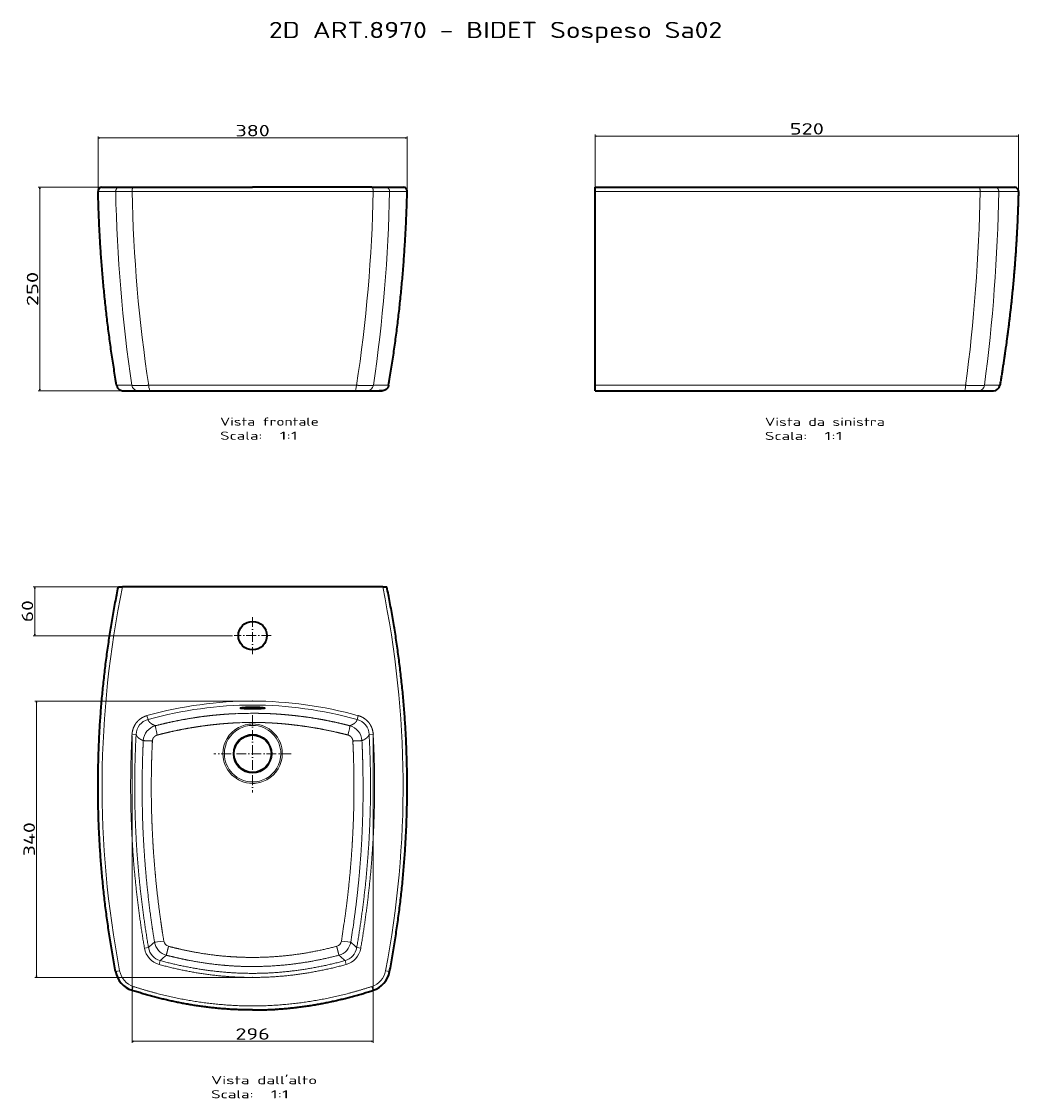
# Model space of a CAD drawing. Extents: x 105 to 1330, y -179 to 1144.
import ezdxf
from ezdxf.enums import TextEntityAlignment as Align

# ---------------------------------------------------------------- set-up
doc = ezdxf.new("R2010")
doc.units = 0
doc.linetypes.add('DASHDOT', pattern=[18.5, 12, -3, 0.5, -3])
doc.layers.get('0').update_dxf_attribs({"lineweight": 13})
doc.styles.get("Standard").update_dxf_attribs({"font": 'isocp.shx'})
doc.dimstyles.get("Standard").update_dxf_attribs({"dimtxt": 2.5, "dimasz": 2.5, "dimexe": 1.25, "dimexo": 0.625, "dimtad": 1, "dimcen": 2.5, "dimadec": 0, "dimazin": 0, "dimtfac": 1, "dimtmove": 0, "dimatfit": 0, "dimfxl": 0, "dimarcsym": 0})

# ---------------------------------------------------------------- blocks, each defined once
blk = doc.blocks.new('*D')
at = {"color": 7, "lineweight": 13}
for p, q in [((199, 937.1), (199, 1002.8)), ((199, 1000.8), (578.8, 1000.8)), ((578.8, 937.1), (578.8, 1002.8)), ((809.8, 937.1), (809.8, 1005)), ((809.8, 1003), (1329.7, 1003)), ((1329.7, 937.1), (1329.7, 1005)), ((240.4, 940.2), (125.5, 940.2)), ((127.5, 690.2), (127.5, 940.2)), ((261.6, 690.2), (125.5, 690.2)), ((227.1, 449.3), (119.3, 449.3)), ((121.3, 389.3), (121.3, 449.3)), ((364.2, 389.3), (119.3, 389.3)), ((386.9, 309), (121.5, 309)), ((123.5, -30.5), (123.5, 309)), ((240.8, 266.3), (240.8, -111)), ((537.1, 266.3), (537.1, -111)), ((386.9, -30.5), (121.5, -30.5)), ((240.8, -109), (537.1, -109))]:
    blk.add_line(p, q, dxfattribs=at)
for points in [[(201, 1001.3), (199, 1000.8), (201, 1000.3)], [(576.9, 1000.3), (578.8, 1000.8), (576.9, 1001.3)], [(811.7, 1003.5), (809.8, 1003), (811.7, 1002.5)], [(1327.8, 1002.5), (1329.7, 1003), (1327.8, 1003.5)], [(128, 938.3), (127.5, 940.2), (127, 938.3)], [(127, 692.2), (127.5, 690.2), (128, 692.2)], [(121.8, 447.4), (121.3, 449.3), (120.8, 447.4)], [(120.8, 391.3), (121.3, 389.3), (121.8, 391.3)], [(124, 307.1), (123.5, 309), (122.9, 307.1)], [(122.9, -28.6), (123.5, -30.5), (124, -28.6)], [(242.7, -108.5), (240.8, -109), (242.7, -109.5)], [(535.1, -109.5), (537.1, -109), (535.1, -108.5)]]:
    blk.add_lwpolyline(points, dxfattribs=at)
for s, p, p2 in [('520', (1048.7, 1005), (1090.8, 1005)), ('380', (367.9, 1002.8), (410, 1002.8)), ('296', (367.9, -107), (410, -107))]:
    blk.add_text(s, height=14, dxfattribs=at).set_placement(p, p2, align=Align.FIT)
for s, p, p2 in [('250', (125.5, 794.2), (125.5, 836.3)), ('60', (119.3, 405.8), (119.3, 432.9)), ('340', (121.5, 118.2), (121.5, 160.2))]:
    blk.add_text(s, height=14, rotation=90, dxfattribs=at).set_placement(p, p2, align=Align.FIT)
blk = doc.blocks.new('BLOCK59')
at = {"color": 7, "lineweight": 13}
for s, p, p2 in [('Vista frontale', (-40, -133.9), (81.4, -133.9)), ('Scala:', (-40, -151.2), (12, -151.2)), ('  1:1', (12, -151.2), (55.4, -151.2))]:
    blk.add_text(s, height=10, dxfattribs=at).set_placement(p, p2, align=Align.FIT)
blk = doc.blocks.new('BLOCK60')
at = {"color": 7, "lineweight": 13}
blk.add_text('2D ART.8970 - BIDET Sospeso Sa02 ', height=20, dxfattribs=at).set_placement((20, 342.2), (592.5, 342.2), align=Align.FIT)
blk = doc.blocks.new('BLOCK61')
at = {"color": 7, "lineweight": 35, "ltscale": 0.004406}
blk.add_line((-184.9, 159), (-184.7, 159), dxfattribs=at)
at = {"color": 7, "lineweight": 35}
for p, q in [((-184.7, 159), (-163.4, 159)), ((-146.6, 159), (0, 159)), ((146.6, 159), (0, 159)), ((163.4, 159), (184.9, 159)), ((-125.4, -91), (0, -91)), ((0, -91), (125.4, -91))]:
    blk.add_line(p, q, dxfattribs=at)
at = {"color": 7, "lineweight": 35, "ltscale": 0.419941}
for p, q in [((-163.4, 159), (-146.6, 159)), ((146.6, 159), (163.4, 159))]:
    blk.add_line(p, q, dxfattribs=at)
at = {"color": 7, "lineweight": 13}
for p, q in [((-189.9, 153.9), (-168.3, 153.9)), ((-148.1, 153.9), (0, 153.9)), ((148.1, 153.9), (0, 153.9)), ((189.9, 153.9), (168.3, 153.9)), ((0, -84.3), (-127.6, -84.3)), ((0, -84.3), (127.6, -84.3))]:
    blk.add_line(p, q, dxfattribs=at)
at = {"color": 7, "lineweight": 13, "ltscale": 0.468134}
blk.add_line((-148.3, -84.3), (-167.1, -84.3), dxfattribs=at)
at = {"color": 7, "lineweight": 35, "ltscale": 0.465018}
blk.add_line((-159.2, -91), (-140.6, -91), dxfattribs=at)
at = {"color": 7, "lineweight": 35, "ltscale": 0.380096}
for p, q in [((-140.6, -91), (-125.4, -91)), ((125.4, -91), (140.6, -91))]:
    blk.add_line(p, q, dxfattribs=at)
at = {"color": 7, "lineweight": 35, "ltscale": 0.465021}
blk.add_line((140.6, -91), (159.2, -91), dxfattribs=at)
at = {"color": 7, "lineweight": 13, "ltscale": 0.468135}
blk.add_line((167.1, -84.3), (148.3, -84.3), dxfattribs=at)
at = {"color": 7, "lineweight": 35}
for centre, start, end in [((-184.9, 154), 90.0113, 181.3079), ((184.9, 154), 358.6921, 90)]:
    blk.add_arc(centre, 5, start, end, dxfattribs=at)
at = {"color": 7, "lineweight": 13}
for centre, major_axis, ratio, start_param, end_param in [((4813.5, 1028.1), (4920.3, 1312.8), 0.595992, 2.99624, 3.074233), ((1969.2, 505.4), (1794.3, 1324.8), 0.849035, 2.600843, 2.722273), ((-2146.3, 544.6), (2047.9, -1251.8), 0.827309, 0.333106, 0.449742), ((-4813.5, 1028.1), (4920.3, -1312.8), 0.595992, 0.06736, 0.145353), ((-140.6, -83), (0, -8), 0.984472, 4.881647, 6.283688), ((-125.4, -83), (0, -8), 0.283432, 4.881145, 6.283184), ((125.4, -83), (0, -8), 0.283435, 0.000002, 1.402041), ((140.6, -83), (0, -8), 0.984472, 6.282683, 7.684724)]:
    blk.add_ellipse(centre, major_axis=major_axis, ratio=ratio, start_param=start_param, end_param=end_param, dxfattribs=at)
for points, knots in [([(-168.3, 153.9), (-168.3, 154.4), (-168.2, 154.8), (-168.1, 155.3), (-167.8, 156.2), (-167.3, 157), (-167, 157.4), (-166.3, 158.1), (-165.5, 158.6), (-165, 158.7), (-164.4, 158.9), (-163.8, 159), (-163.7, 159), (-163.5, 159), (-163.4, 159)], [0, 0, 0, 0, 0, 0, 3.425056, 3.425056, 3.425056, 6.84494, 6.84494, 6.84494, 10.252247, 10.252247, 10.252247, 11.325665, 11.325665, 11.325665, 11.325665, 11.325665, 11.325665]), ([(-148.1, 153.9), (-148.1, 154.8), (-148.1, 155.7), (-147.9, 156.6), (-147.7, 157.8), (-147.2, 158.6), (-147.1, 158.8), (-146.9, 158.9), (-146.7, 159), (-146.7, 159), (-146.6, 159), (-146.6, 159)], [0, 0, 0, 0, 0, 0, 6.516716, 6.516716, 6.516716, 9.277495, 9.277495, 9.277495, 9.984755, 9.984755, 9.984755, 9.984755, 9.984755, 9.984755]), ([(148.1, 153.9), (148.1, 154.8), (148.1, 155.7), (147.9, 156.6), (147.7, 157.8), (147.2, 158.6), (147.1, 158.8), (146.9, 158.9), (146.7, 159), (146.7, 159), (146.6, 159), (146.6, 159)], [0, 0, 0, 0, 0, 0, 6.49929, 6.49929, 6.49929, 9.249527, 9.249527, 9.249527, 9.952691, 9.952691, 9.952691, 9.952691, 9.952691, 9.952691]), ([(168.3, 153.9), (168.3, 154.4), (168.2, 154.8), (168.1, 155.3), (167.8, 156.2), (167.3, 157), (167, 157.4), (166.3, 158.1), (165.5, 158.6), (165, 158.7), (164.4, 158.9), (163.8, 159), (163.7, 159), (163.5, 159), (163.4, 159)], [0, 0, 0, 0, 0, 0, 3.416787, 3.416787, 3.416787, 6.82839, 6.82839, 6.82839, 10.227386, 10.227386, 10.227386, 11.297879, 11.297879, 11.297879, 11.297879, 11.297879, 11.297879]), ([(-148.1, 153.9), (-152.4, 153.9), (-156.5, 153.9), (-160.4, 153.9), (-164.6, 153.9), (-167.2, 153.9), (-167.6, 153.9), (-168, 153.9), (-168.3, 153.9)], [0, 0, 0, 0, 0, 0, 30.946219, 30.946219, 30.946219, 38.579461, 38.579461, 38.579461, 38.579461, 38.579461, 38.579461]), ([(148.1, 153.9), (152.4, 153.9), (156.5, 153.9), (160.4, 153.9), (164.6, 153.9), (167.2, 153.9), (167.6, 153.9), (168, 153.9), (168.3, 153.9)], [0, 0, 0, 0, 0, 0, 30.946219, 30.946219, 30.946219, 38.579461, 38.579461, 38.579461, 38.579461, 38.579461, 38.579461]), ([(-148.3, -84.3), (-147.8, -84.4), (-146.9, -84.5), (-145.8, -84.5), (-142.1, -84.6), (-137.4, -84.6), (-134.2, -84.5), (-131, -84.4), (-127.6, -84.3)], [0, 0, 0, 0, 0, 0, 14.906633, 14.906633, 14.906633, 39.08419, 39.08419, 39.08419, 39.08419, 39.08419, 39.08419]), ([(148.3, -84.3), (147.8, -84.4), (146.9, -84.5), (145.8, -84.5), (142.1, -84.6), (137.4, -84.6), (134.2, -84.5), (131, -84.4), (127.6, -84.3)], [0, 0, 0, 0, 0, 0, 14.906633, 14.906633, 14.906633, 39.08419, 39.08419, 39.08419, 39.08419, 39.08419, 39.08419])]:
    blk.add_open_spline(points, degree=5, knots=knots, dxfattribs=at)
at = {"color": 7, "lineweight": 35}
for points, knots in [([(-167.1, -84.3), (-167.6, -81.1), (-168.7, -74.5), (-170.3, -64.7), (-171.8, -54.8), (-173.3, -45), (-174.7, -35.1), (-176, -25.3), (-177.3, -15.4), (-178.5, -5.5), (-179.7, 4.4), (-180.8, 14.3), (-181.8, 24.2), (-182.8, 34.1), (-183.7, 44.1), (-184.6, 54), (-185.4, 64), (-186.1, 73.9), (-186.8, 83.9), (-187.4, 93.9), (-188, 103.8), (-188.5, 113.8), (-188.9, 123.8), (-189.3, 133.8), (-189.6, 143.9), (-189.8, 150.5), (-189.9, 153.9)], [0, 0, 0, 0, 9.962188, 19.923254, 29.883569, 39.843503, 49.803428, 59.763716, 69.724736, 79.686861, 89.650461, 99.615907, 109.583569, 119.553819, 129.527025, 139.503557, 149.483785, 159.468078, 169.456802, 179.450327, 189.449021, 199.45325, 209.463381, 219.479778, 229.502808, 239.532835, 239.532835, 239.532835, 239.532835]), ([(167.1, -84.3), (167.6, -81.1), (168.7, -74.5), (170.3, -64.7), (171.8, -54.8), (173.3, -45), (174.7, -35.1), (176, -25.3), (177.3, -15.4), (178.5, -5.5), (179.7, 4.4), (180.8, 14.3), (181.8, 24.2), (182.8, 34.1), (183.7, 44.1), (184.6, 54), (185.4, 64), (186.1, 73.9), (186.8, 83.9), (187.4, 93.9), (188, 103.8), (188.5, 113.8), (188.9, 123.8), (189.3, 133.8), (189.6, 143.9), (189.8, 150.5), (189.9, 153.9)], [0, 0, 0, 0, 9.962188, 19.923254, 29.883569, 39.843503, 49.803428, 59.763716, 69.724736, 79.686861, 89.650461, 99.615907, 109.583569, 119.553819, 129.527025, 139.503557, 149.483785, 159.468078, 169.456802, 179.450327, 189.449021, 199.45325, 209.463381, 219.479778, 229.502808, 239.532835, 239.532835, 239.532835, 239.532835]), ([(-167.1, -84.3), (-167, -84.7), (-166.8, -85.4), (-166.4, -86.5), (-165.9, -87.5), (-165.2, -88.3), (-164.4, -89.1), (-163.4, -89.8), (-162.5, -90.3), (-161.4, -90.7), (-160.5, -90.9), (-159.8, -91), (-159.5, -91), (-159.3, -91), (-159.3, -91), (-159.2, -91), (-159.2, -91), (-159.2, -91), (-159.1, -91), (-159.1, -91), (-159.1, -91), (-159.1, -91), (-159, -91), (-159, -91), (-159, -91), (-159, -91), (-158.9, -91), (-158.9, -91), (-158.9, -91), (-158.8, -91), (-158.8, -91), (-158.8, -91), (-158.7, -91), (-158.7, -91), (-158.6, -91), (-158.6, -91), (-158.5, -91), (-158.5, -91), (-158.4, -91), (-158.4, -91), (-158.3, -91), (-158.3, -91), (-158.2, -91), (-158.2, -91), (-158.1, -91), (-158, -91), (-158, -91), (-157.9, -91), (-157.8, -91), (-157.8, -91), (-157.7, -91), (-157.6, -91), (-157.5, -91), (-157.5, -91), (-157.4, -91), (-157.3, -91), (-157.2, -91), (-157.1, -91), (-157, -91), (-156.9, -91), (-156.8, -91), (-156.8, -91), (-156.7, -91), (-156.6, -91), (-156.5, -91), (-156.4, -91), (-156.3, -91), (-156.1, -91), (-156, -91), (-155.9, -91), (-155.8, -91), (-155.7, -91), (-155.6, -91), (-155.5, -91), (-155.4, -91), (-155.4, -91)], [0, 0, 0, 0, 1.120732, 2.241465, 3.362197, 4.482926, 5.603656, 6.724386, 7.845116, 8.965848, 10.086581, 10.605261, 11.069288, 11.098999, 11.130639, 11.162294, 11.195831, 11.231248, 11.268545, 11.284484, 11.302292, 11.321969, 11.343515, 11.366931, 11.392215, 11.419367, 11.448388, 11.47925, 11.511975, 11.546564, 11.583016, 11.621331, 11.661508, 11.703548, 11.747451, 11.793215, 11.84084, 11.890327, 11.941675, 11.994883, 12.049951, 12.10688, 12.165667, 12.226301, 12.288791, 12.353139, 12.419344, 12.487405, 12.557322, 12.629094, 12.702721, 12.778203, 12.855539, 12.934727, 13.015769, 13.098663, 13.183409, 13.270007, 13.358455, 13.448753, 13.5409, 13.634897, 13.730742, 13.828435, 13.927974, 14.029361, 14.132593, 14.23767, 14.344592, 14.453357, 14.563966, 14.676417, 14.790709, 14.906843, 15.024816, 15.024816, 15.024816, 15.024816]), ([(167.1, -84.3), (167, -84.7), (166.8, -85.4), (166.4, -86.5), (165.9, -87.5), (165.2, -88.3), (164.4, -89.1), (163.4, -89.8), (162.5, -90.3), (161.4, -90.7), (160.5, -90.9), (159.8, -91), (159.5, -91), (159.3, -91), (159.3, -91), (159.2, -91), (159.2, -91), (159.2, -91), (159.1, -91), (159.1, -91), (159.1, -91), (159.1, -91), (159, -91), (159, -91), (159, -91), (159, -91), (158.9, -91), (158.9, -91), (158.9, -91), (158.8, -91), (158.8, -91), (158.8, -91), (158.7, -91), (158.7, -91), (158.6, -91), (158.6, -91), (158.5, -91), (158.5, -91), (158.4, -91), (158.4, -91), (158.3, -91), (158.3, -91), (158.2, -91), (158.2, -91), (158.1, -91), (158, -91), (158, -91), (157.9, -91), (157.8, -91), (157.8, -91), (157.7, -91), (157.6, -91), (157.5, -91), (157.5, -91), (157.4, -91), (157.3, -91), (157.2, -91), (157.1, -91), (157, -91), (156.9, -91), (156.8, -91), (156.8, -91), (156.7, -91), (156.6, -91), (156.5, -91), (156.4, -91), (156.3, -91), (156.1, -91), (156, -91), (155.9, -91), (155.8, -91), (155.7, -91), (155.6, -91), (155.5, -91), (155.4, -91), (155.4, -91)], [0, 0, 0, 0, 1.120732, 2.241465, 3.362197, 4.482926, 5.603656, 6.724386, 7.845116, 8.965848, 10.086581, 10.605261, 11.069287, 11.098998, 11.130638, 11.162294, 11.19583, 11.231247, 11.268545, 11.284484, 11.302292, 11.321969, 11.343515, 11.36693, 11.392214, 11.419366, 11.448387, 11.479248, 11.511974, 11.546562, 11.583014, 11.621329, 11.661506, 11.703546, 11.747448, 11.793212, 11.840838, 11.890324, 11.941672, 11.99488, 12.049948, 12.106876, 12.165663, 12.226296, 12.288787, 12.353135, 12.419339, 12.4874, 12.557316, 12.629088, 12.702715, 12.778196, 12.855532, 12.93472, 13.015762, 13.098655, 13.183401, 13.269998, 13.358446, 13.448743, 13.540891, 13.634887, 13.730731, 13.828424, 13.927963, 14.029349, 14.132581, 14.237657, 14.344578, 14.453344, 14.563952, 14.676402, 14.790694, 14.906827, 15.0248, 15.0248, 15.0248, 15.0248])]:
    blk.add_open_spline(points, degree=3, knots=knots, dxfattribs=at)
blk = doc.blocks.new('BLOCK62')
at = {"color": 7, "lineweight": 13}
for s, p, p2 in [("Vista dall'alto", (-51, -406.1), (79.2, -406.1)), ('Scala:', (-51, -423.4), (1.1, -423.4)), ('  1:1', (1.1, -423.4), (44.5, -423.4))]:
    blk.add_text(s, height=10, dxfattribs=at).set_placement(p, p2, align=Align.FIT)
blk = doc.blocks.new('BLOCK63')
at = {"color": 7, "linetype": 'DASHDOT', "lineweight": 13}
for p, q in [((0, 47.5), (0, -47.5)), ((47.5, 0), (-47.5, 0))]:
    blk.add_line(p, q, dxfattribs=at)
blk = doc.blocks.new('BLOCK64')
at = {"color": 7, "linetype": 'DASHDOT', "lineweight": 13}
for p, q in [((0, 167.75), (0, 122.25)), ((22.75, 145), (-22.75, 145))]:
    blk.add_line(p, q, dxfattribs=at)
blk = doc.blocks.new('BLOCK65')
at = {"color": 7, "lineweight": 35, "ltscale": 0.127588}
for p, q in [((-164.9, 205), (-159.8, 205)), ((159.8, 205), (164.9, 205))]:
    blk.add_line(p, q, dxfattribs=at)
at = {"color": 7, "lineweight": 35}
blk.add_line((159.8, 205), (-159.8, 205), dxfattribs=at)
at = {"color": 7, "lineweight": 13, "ltscale": 0.124696}
for p, q in [((-128.5, 41.9), (-129.8, 46.7)), ((128.5, 41.9), (129.8, 46.7))]:
    blk.add_line(p, q, dxfattribs=at)
at = {"color": 7, "lineweight": 13, "ltscale": 0.124966}
for p, q in [((-143.1, 23.7), (-148.1, 24)), ((143.1, 23.7), (148.1, 24)), ((-127.9, -238.3), (-132.8, -239.1)), ((127.9, -238.3), (132.8, -239.1)), ((-113.5, -254.2), (-114.8, -259)), ((113.5, -254.2), (114.8, -259))]:
    blk.add_line(p, q, dxfattribs=at)
at = {"color": 7, "lineweight": 13, "ltscale": 0.124968}
for p, q in [((-168.3, -267.8), (-163.4, -266.9)), ((168.3, -267.8), (163.4, -266.9)), ((148.1, -290.7), (146.6, -286))]:
    blk.add_line(p, q, dxfattribs=at)
at = {"color": 7, "lineweight": 13, "ltscale": 0.125}
blk.add_line((-148.1, -290.7), (-146.6, -286), dxfattribs=at)
at = {"color": 7, "lineweight": 35}
for centre, radius in [((0, 145), 17.5), ((0, 0), 23)]:
    blk.add_circle(centre, radius, dxfattribs=at)
at = {"color": 7, "lineweight": 13}
for centre, radius, start, end in [((0, -425.5), 475.1, 89.9974, 92.5163), ((0, 0), 36.5, 118.6463, 180.0016), ((0, 0), 34.7, 118.6461, 180.0016), ((0.2, -368.6), 407, 90.0327, 92.9463), ((0, 0), 36.5, 89.9967, 118.65), ((0, 0), 34.7, 89.9967, 118.65), ((0, 0), 36.5, 359.9998, 90.0002), ((0, 0), 34.7, 359.9997, 90.0002), ((0, 0), 24, 270.0003, 180), ((0, 0), 24, 180, 269.9997), ((0, 0), 34.7, 298.646, 0.0016), ((0, 0), 36.5, 298.6465, 0.0014), ((0, 0), 36.5, 180.0006, 269.9996), ((0, 0), 34.7, 179.9995, 270.0004), ((0, 0), 34.7, 269.9966, 298.6501), ((0, 0), 36.5, 269.9967, 298.65), ((-1072.2, -37.8), 1196.8, 350.7451, 351.9032), ((-1063.1, -40.3), 1199, 350.8217, 351.9883), ((-1900.8, 1714.1), 2637.2, 312.2421, 312.4578), ((-100.8, -228.3), 20, 189.563, 254.9945), ((-101.3, -229), 7.93, 189.1627, 255.3071), ((101.3, -229), 7.93, 284.6921, 350.8401), ((100.8, -228.3), 20, 285.0056, 350.4369), ((1898.7, 1711.8), 2634.2, 227.542, 227.7579), ((-108.2, -234.9), 25, 189.7297, 254.5375), ((-108.2, -234.9), 20, 189.7239, 254.5433), ((-2076.5, 1980.2), 2974.2, 311.3014, 311.4937), ((2118.7, 2028.1), 3038, 228.5082, 228.6964), ((108.2, -234.9), 20, 285.4567, 350.2761), ((108.2, -234.9), 25, 285.4625, 350.2703), ((-138.8, -262.2), 25, 190.7434, 251.9189), ((138.8, -262.2), 25, 288.0811, 349.2565)]:
    blk.add_arc(centre, radius, start, end, dxfattribs=at)
at = {"color": 7, "lineweight": 35}
for centre, start, end in [((-138.8, -262.2), 190.7438, 251.9186), ((138.8, -262.2), 288.0814, 349.2562)]:
    blk.add_arc(centre, 30, start, end, dxfattribs=at)
at = {"color": 7, "lineweight": 13}
for centre, major_axis, ratio, start_param, end_param in [((114911, -28.1), (115095.9, 12), 0.101919, 3.120695, 3.160923), ((-107366.3, -29.9), (107551.2, -10.2), 0.105433, 6.263188, 6.304803), ((-11.1, -39950.5), (-11.3, -40015.2), 0.108411, 3.141623, 3.171553), ((-66, -36672.3), (-66.9, -36732), 0.112538, 3.141797, 3.172879), ((11.1, -39951), (11.3, -40015.6), 0.108411, 3.111633, 3.141562), ((66, -36672.3), (66.9, -36732), 0.112538, 3.110306, 3.141388), ((-123.2, 22.6), (5.3, -19.4), 0.996445, 3.143359, 4.388959), ((123.2, 22.6), (-5.3, -19.4), 0.996445, 1.894226, 3.139827), ((-114.3, 15), (19.7, -3.5), 0.998481, 2.004755, 3.265093), ((-116.4, 22.8), (3, -11.6), 0.055583, 3.211518, 4.685837), ((116.4, 22.8), (-3, -11.6), 0.055583, 1.597347, 3.071667), ((114.3, 15), (19.7, 3.5), 0.99848, 6.15956, 7.419896), ((-108.8, -229.6), (11.8, 1.9), 0.050761, 3.246555, 4.677471), ((108.8, -229.6), (11.8, -1.9), 0.050759, 4.747311, 6.178201)]:
    blk.add_ellipse(centre, major_axis=major_axis, ratio=ratio, start_param=start_param, end_param=end_param, dxfattribs=at)
at = {"color": 7, "lineweight": 35}
blk.add_ellipse((0, 55.9), major_axis=(15, 0), ratio=0.069756, start_param=6.283185, end_param=6.284595, dxfattribs=at)
at = {"color": 7, "lineweight": 13}
for points, knots in [([(-164.9, 205), (-172.2, 169), (-178.3, 132.7), (-183, 96.2), (-188.8, 32.4), (-190.3, -31.5), (-190.2, -58.7), (-188.3, -117.1), (-182.9, -175.3), (-179, -206.3), (-174.1, -237.1), (-168.3, -267.8)], [0, 0, 0, 0, 0, 0, 257.786367, 257.786367, 257.786367, 448.269344, 448.269344, 448.269344, 667.125463, 667.125463, 667.125463, 667.125463, 667.125463, 667.125463]), ([(164.9, 205), (174.5, 157.9), (181.9, 110.3), (187, 62.4), (191.8, -25.5), (188.6, -113.4), (185.5, -153.1), (180, -199.9), (172.2, -246.3), (170.9, -253.5), (169.6, -260.6), (168.3, -267.8)], [0, 0, 0, 0, 0, 0, 340.033081, 340.033081, 340.033081, 621.275342, 621.275342, 621.275342, 672.689966, 672.689966, 672.689966, 672.689966, 672.689966, 672.689966]), ([(-148.1, 24), (-148, 26.4), (-147.5, 28.9), (-146.8, 31.2), (-144.8, 35.8), (-141.7, 39.6), (-140, 41.4), (-137, 43.7), (-133.6, 45.4), (-132.4, 45.9), (-131.1, 46.4), (-129.8, 46.7)], [0, 0, 0, 0, 0, 0, 17.38383, 17.38383, 17.38383, 34.730945, 34.730945, 34.730945, 44.167549, 44.167549, 44.167549, 44.167549, 44.167549, 44.167549]), ([(-119.4, 34.3), (-112.8, 36), (-106.3, 37.6), (-99.7, 39.1), (-88.9, 41.3), (-78.2, 43.1), (-74, 43.8), (-64.5, 45.3), (-55.4, 46.4), (-50.4, 47), (-41.2, 47.9), (-33, 48.5), (-29.3, 48.8), (-25.5, 49), (-21.8, 49.1), (-21.5, 49.1), (-21.2, 49.2), (-20.9, 49.2)], [0, 0, 0, 0, 0, 0, 42.492358, 42.492358, 42.492358, 70.275904, 70.275904, 70.275904, 106.638479, 106.638479, 106.638479, 139.644117, 139.644117, 139.644117, 142.887899, 142.887899, 142.887899, 142.887899, 142.887899, 142.887899]), ([(0, 49.6), (4.5, 49.6), (9.1, 49.6), (13.8, 49.5), (22.2, 49.2), (31.8, 48.6), (35.8, 48.3), (43.9, 47.6), (52.7, 46.7), (57, 46.2), (64, 45.3), (71.1, 44.3), (73.9, 43.8), (81.7, 42.6), (89.6, 41.1), (94.7, 40.1), (102.8, 38.4), (110.8, 36.5), (113.7, 35.8), (116.6, 35.1), (119.4, 34.3)], [0, 0, 0, 0, 0, 0, 47.064423, 47.064423, 47.064423, 78.68064, 78.68064, 78.68064, 107.203982, 107.203982, 107.203982, 124.374954, 124.374954, 124.374954, 156.307634, 156.307634, 156.307634, 174.011846, 174.011846, 174.011846, 174.011846, 174.011846, 174.011846]), ([(129.8, 46.7), (132.2, 46.1), (134.5, 45.1), (136.6, 43.9), (140.6, 41), (143.7, 37.2), (145, 35.1), (146.7, 31.7), (147.6, 28), (147.9, 26.7), (148, 25.3), (148.1, 24)], [0, 0, 0, 0, 0, 0, 17.33395, 17.33395, 17.33395, 34.697261, 34.697261, 34.697261, 44.16755, 44.16755, 44.16755, 44.16755, 44.16755, 44.16755]), ([(-117.1, 22.9), (-113.1, 23.9), (-109.1, 25), (-105.1, 25.9), (-96.3, 27.9), (-87.6, 29.7), (-82.9, 30.6), (-74.5, 32), (-66.4, 33.3), (-62.9, 33.8), (-55.9, 34.8), (-49.3, 35.5), (-46, 35.9), (-38.4, 36.7), (-31.5, 37.2), (-27.7, 37.5), (-24.1, 37.7), (-20.7, 37.9)], [0, 0, 0, 0, 0, 0, 26.078249, 26.078249, 26.078249, 56.986873, 56.986873, 56.986873, 81.215644, 81.215644, 81.215644, 105.922748, 105.922748, 105.922748, 140.465385, 140.465385, 140.465385, 140.465385, 140.465385, 140.465385]), ([(117.1, 22.9), (113, 24), (109, 25), (104.9, 25.9), (95.9, 28), (86.9, 29.8), (82.1, 30.7), (73.4, 32.2), (65, 33.5), (61.3, 34), (54.8, 34.9), (48.5, 35.6), (45.7, 35.9), (40, 36.5), (34.5, 37), (31.7, 37.2), (24.1, 37.7), (17.3, 38.1), (13.3, 38.2), (8.2, 38.3), (3.3, 38.4), (2.2, 38.4), (1.1, 38.4), (0, 38.4)], [0, 0, 0, 0, 0, 0, 25.263892, 25.263892, 25.263892, 55.663958, 55.663958, 55.663958, 79.431185, 79.431185, 79.431185, 98.665415, 98.665415, 98.665415, 120.758465, 120.758465, 120.758465, 159.921203, 159.921203, 159.921203, 171.260545, 171.260545, 171.260545, 171.260545, 171.260545, 171.260545]), ([(-134.3, 16), (-135.8, 16.6), (-137.1, 17.3), (-138.3, 18), (-140.4, 19.4), (-141.9, 21), (-142.4, 21.9), (-142.9, 22.8), (-143.1, 23.7)], [0, 0, 0, 0, 0, 0, 69.829449, 69.829449, 69.829449, 139.526965, 139.526965, 139.526965, 139.526965, 139.526965, 139.526965]), ([(-120.5, -231.6), (-122.3, -220.4), (-124, -209.2), (-125.6, -198.1), (-128.8, -171.8), (-131.4, -145.5), (-132.6, -130.5), (-134.1, -108), (-135, -85.8), (-135.2, -78.4), (-135.6, -61.5), (-135.8, -45), (-135.7, -35.6), (-135.6, -19.7), (-135.1, -3.9), (-134.9, 2.7), (-134.6, 9.4), (-134.3, 16)], [0, 0, 0, 0, 0, 0, 77.359474, 77.359474, 77.359474, 181.36434, 181.36434, 181.36434, 233.516874, 233.516874, 233.516874, 302.018697, 302.018697, 302.018697, 352.049263, 352.049263, 352.049263, 352.049263, 352.049263, 352.049263]), ([(-123.1, 15.5), (-125.3, 15.7), (-127.5, 15.8), (-129.6, 15.8), (-132.1, 16), (-133.7, 16), (-134, 16), (-134.2, 16), (-134.3, 16)], [0, 0, 0, 0, 0, 0, 15.597361, 15.597361, 15.597361, 20.771845, 20.771845, 20.771845, 20.771845, 20.771845, 20.771845]), ([(-109.1, -230.3), (-110.9, -219.1), (-112.6, -208), (-114.1, -196.8), (-116.7, -176.8), (-118.8, -156.8), (-119.6, -147.9), (-120.7, -134.9), (-121.7, -122), (-122, -117.8), (-122.7, -105.9), (-123.3, -94.1), (-123.6, -86.5), (-124.2, -70.2), (-124.5, -54.2), (-124.5, -45.7), (-124.5, -31.9), (-124.3, -18.2), (-124.2, -12.8), (-123.9, -3.9), (-123.6, 5), (-123.4, 8.5), (-123.3, 12), (-123.1, 15.5)], [0, 0, 0, 0, 0, 0, 77.456598, 77.456598, 77.456598, 138.415471, 138.415471, 138.415471, 167.646875, 167.646875, 167.646875, 221.355485, 221.355485, 221.355485, 283.196426, 283.196426, 283.196426, 323.57232, 323.57232, 323.57232, 349.985135, 349.985135, 349.985135, 349.985135, 349.985135, 349.985135]), ([(-117.1, 22.9), (-117.9, 22.7), (-118.7, 22.4), (-119.4, 22), (-120.4, 21.2), (-121.2, 20.3), (-121.5, 20), (-122, 19.4), (-122.3, 18.6), (-122.5, 18.3), (-122.7, 17.7), (-122.9, 17.1), (-122.9, 16.9), (-123, 16.5), (-123.1, 16.1), (-123.1, 15.9), (-123.1, 15.7), (-123.1, 15.5)], [0, 0, 0, 0, 0, 0, 8.686224, 8.686224, 8.686224, 13.013168, 13.013168, 13.013168, 17.333442, 17.333442, 17.333442, 19.493869, 19.493869, 19.493869, 21.615511, 21.615511, 21.615511, 21.615511, 21.615511, 21.615511]), ([(112.7, -206.4), (114.6, -193), (116.3, -179.7), (117.8, -166.3), (120.4, -140.4), (122.2, -114.7), (123, -102.2), (123.8, -83.5), (124.3, -65), (124.4, -58.7), (124.5, -47.2), (124.5, -35.8), (124.5, -30.5), (124.3, -18.1), (124, -5.8), (123.8, 1.3), (123.5, 8.4), (123.1, 15.5)], [0, 0, 0, 0, 0, 0, 92.496502, 92.496502, 92.496502, 179.200757, 179.200757, 179.200757, 224.129489, 224.129489, 224.129489, 262.614007, 262.614007, 262.614007, 315.623356, 315.623356, 315.623356, 315.623356, 315.623356, 315.623356]), ([(117.1, 22.9), (117.5, 22.8), (117.9, 22.7), (118.3, 22.5), (118.8, 22.2), (119.4, 21.9), (119.5, 21.8), (120, 21.5), (120.5, 21.1), (120.8, 20.8), (121.5, 20), (122.1, 19.2), (122.3, 18.7), (122.7, 17.7), (123, 16.8), (123, 16.4), (123.1, 16), (123.1, 15.6), (123.1, 15.6), (123.1, 15.6), (123.1, 15.5)], [0, 0, 0, 0, 0, 0, 4.336198, 4.336198, 4.336198, 6.502048, 6.502048, 6.502048, 10.825663, 10.825663, 10.825663, 17.303412, 17.303412, 17.303412, 21.454534, 21.454534, 21.454534, 21.58785, 21.58785, 21.58785, 21.58785, 21.58785, 21.58785]), ([(123.1, 15.5), (125.3, 15.7), (127.5, 15.8), (129.6, 15.8), (132.1, 16), (133.7, 16), (134, 16), (134.2, 16), (134.3, 16)], [0, 0, 0, 0, 0, 0, 15.571367, 15.571367, 15.571367, 20.731413, 20.731413, 20.731413, 20.731413, 20.731413, 20.731413]), ([(134.3, 16), (134.8, 6.3), (135.1, -3.4), (135.4, -13.1), (135.7, -30.8), (135.7, -48.8), (135.7, -56.9), (135.4, -73.3), (134.8, -90), (134.5, -98.4), (133.1, -125.1), (130.9, -152), (129, -170.6), (126.8, -189), (124.2, -207.4)], [0, 0, 0, 0, 0, 0, 72.410723, 72.410723, 72.410723, 130.977339, 130.977339, 130.977339, 189.76043, 189.76043, 189.76043, 317.382446, 317.382446, 317.382446, 317.382446, 317.382446, 317.382446]), ([(143.1, 23.7), (142.9, 22.8), (142.4, 21.9), (141.9, 21), (140.5, 19.6), (138.7, 18.3), (137.8, 17.7), (136.6, 17), (135.2, 16.4), (134.9, 16.3), (134.6, 16.2), (134.3, 16)], [0, 0, 0, 0, 0, 0, 69.40743, 69.40743, 69.40743, 125.079008, 125.079008, 125.079008, 139.029059, 139.029059, 139.029059, 139.029059, 139.029059, 139.029059]), ([(-103.3, -236.7), (-103.8, -238.8), (-104.4, -240.9), (-104.9, -243), (-105.5, -245.4), (-105.9, -246.9), (-106, -247.2), (-106, -247.4), (-106, -247.6)], [0, 0, 0, 0, 0, 0, 15.564716, 15.564716, 15.564716, 20.70413, 20.70413, 20.70413, 20.70413, 20.70413, 20.70413]), ([(0, -250.3), (-9.7, -250.3), (-19.4, -250), (-29.1, -249.4), (-49.9, -247.5), (-70.5, -244.2), (-81.5, -242), (-92.4, -239.5), (-103.3, -236.7)], [0, 0, 0, 0, 0, 0, 69.229587, 69.229587, 69.229587, 148.936886, 148.936886, 148.936886, 148.936886, 148.936886, 148.936886]), ([(103.3, -236.7), (103.8, -238.8), (104.4, -240.9), (104.9, -243), (105.5, -245.4), (105.9, -246.9), (106, -247.2), (106, -247.4), (106, -247.6)], [0, 0, 0, 0, 0, 0, 15.611269, 15.611269, 15.611269, 20.776716, 20.776716, 20.776716, 20.776716, 20.776716, 20.776716]), ([(0, -261.5), (-11.8, -261.5), (-23.6, -261.1), (-35.5, -260.2), (-56.8, -257.8), (-77.9, -254.1), (-87.3, -252.2), (-96.7, -250), (-106, -247.6)], [0, 0, 0, 0, 0, 0, 84.143464, 84.143464, 84.143464, 152.52091, 152.52091, 152.52091, 152.52091, 152.52091, 152.52091]), ([(106, -247.6), (87.8, -252.3), (69.4, -256.2), (50.7, -259), (29.3, -260.9), (7.9, -261.4), (5.3, -261.5), (2.6, -261.5), (0, -261.5)], [0, 0, 0, 0, 0, 0, 133.789607, 133.789607, 133.789607, 152.524302, 152.524302, 152.524302, 152.524302, 152.524302, 152.524302])]:
    blk.add_open_spline(points, degree=5, knots=knots, dxfattribs=at)
at = {"color": 7, "lineweight": 35}
for points, degree, knots in [([(-168.3, -267.8), (-169.5, -261.3), (-171.9, -248.3), (-175.1, -228.7), (-178, -209), (-180.7, -189.3), (-183, -169.6), (-184.9, -149.8), (-186.6, -130), (-187.9, -110.2), (-188.9, -90.3), (-189.6, -70.5), (-189.9, -50.6), (-189.9, -30.7), (-189.6, -10.8), (-188.9, 9), (-188, 28.9), (-186.7, 48.7), (-185.1, 68.4), (-183.1, 88), (-180.9, 107.6), (-178.3, 127.2), (-175.4, 146.7), (-172.2, 166.2), (-168.7, 185.6), (-166.2, 198.6), (-164.9, 205)], 3, [0, 0, 0, 0, 19.863234, 39.727267, 59.592307, 79.458537, 99.326107, 119.195119, 139.065619, 158.937584, 178.810904, 198.685373, 218.56067, 238.436336, 258.311726, 278.186261, 298.059566, 317.931446, 337.673729, 357.414585, 377.154116, 396.892451, 416.629713, 436.365982, 456.101266, 475.835466, 475.835466, 475.835466, 475.835466]), ([(168.3, -267.8), (169.5, -261.3), (171.9, -248.3), (175.1, -228.7), (178, -209), (180.7, -189.3), (183, -169.6), (184.9, -149.8), (186.6, -130), (187.9, -110.2), (188.9, -90.3), (189.6, -70.5), (189.9, -50.6), (189.9, -30.7), (189.6, -10.8), (188.9, 9), (188, 28.9), (186.7, 48.7), (185.1, 68.4), (183.1, 88), (180.9, 107.6), (178.3, 127.2), (175.4, 146.7), (172.2, 166.2), (168.7, 185.6), (166.2, 198.6), (164.9, 205)], 3, [0, 0, 0, 0, 19.863234, 39.727267, 59.592307, 79.458537, 99.326107, 119.195119, 139.065619, 158.937584, 178.810904, 198.685373, 218.56067, 238.436336, 258.311726, 278.18626, 298.059566, 317.931446, 337.673729, 357.414585, 377.154116, 396.892451, 416.629713, 436.365982, 456.101265, 475.835466, 475.835466, 475.835466, 475.835466]), ([(-15, 55.9), (-15, 56.1), (-14.8, 56.2), (-14.3, 56.3), (-12.3, 56.7), (-8.8, 57), (-5.9, 57.2), (-3, 57.2), (0, 57.2)], 5, [0, 0, 0, 0, 0, 0, 11.54761, 11.54761, 11.54761, 37.241279, 37.241279, 37.241279, 37.241279, 37.241279, 37.241279]), ([(0, 55.1), (-2.6, 55.1), (-5.2, 55.2), (-7.7, 55.2), (-11.2, 55.3), (-13.6, 55.5), (-14.3, 55.6), (-14.8, 55.7), (-15, 55.9), (-15, 55.9), (-15, 55.9), (-15, 55.9)], 5, [0, 0, 0, 0, 0, 0, 22.475751, 22.475751, 22.475751, 34.99361, 34.99361, 34.99361, 37.264256, 37.264256, 37.264256, 37.264256, 37.264256, 37.264256]), ([(0, 57.2), (2.3, 57.2), (4.6, 57.2), (6.8, 57.1), (10.3, 56.9), (12.9, 56.6), (13.7, 56.4), (14.6, 56.2), (14.9, 56.1), (15, 56), (15, 56), (15, 55.9)], 5, [0, 0, 0, 0, 0, 0, 19.961305, 19.961305, 19.961305, 33.121807, 33.121807, 33.121807, 37.237977, 37.237977, 37.237977, 37.237977, 37.237977, 37.237977]), ([(15, 55.9), (15, 55.8), (14.8, 55.7), (14.4, 55.7), (13.4, 55.5), (11.9, 55.4), (11.1, 55.3), (9.5, 55.3), (7.7, 55.2), (6.9, 55.2), (5.1, 55.2), (3.2, 55.2), (2.1, 55.1), (1.1, 55.1), (0, 55.1)], 5, [0, 0, 0, 0, 0, 0, 10.586726, 10.586726, 10.586726, 20.320667, 20.320667, 20.320667, 28.072163, 28.072163, 28.072163, 37.360225, 37.360225, 37.360225, 37.360225, 37.360225, 37.360225]), ([(0, -314.9), (-2.1, -314.9), (-6.3, -314.9), (-12.6, -314.7), (-18.9, -314.5), (-25.2, -314.2), (-31.4, -313.8), (-37.7, -313.3), (-44, -312.8), (-50.2, -312.1), (-56.5, -311.4), (-62.7, -310.6), (-68.9, -309.7), (-75.1, -308.7), (-81.3, -307.6), (-87.5, -306.5), (-93.6, -305.2), (-99.8, -303.9), (-105.9, -302.5), (-112, -301.1), (-118.1, -299.5), (-124.1, -297.9), (-130.2, -296.2), (-136.2, -294.5), (-142.2, -292.6), (-146.1, -291.4), (-148.1, -290.7)], 3, [0, 0, 0, 0, 6.291107, 12.582434, 18.873774, 25.164904, 31.455576, 37.745522, 44.03451, 50.322347, 56.608872, 62.893949, 69.177472, 75.459357, 81.739542, 88.017989, 94.294676, 100.569604, 106.842789, 113.114268, 119.384091, 125.65233, 131.919071, 138.18442, 144.448501, 150.711456, 150.711456, 150.711456, 150.711456]), ([(0, -314.9), (2.1, -314.9), (6.3, -314.9), (12.6, -314.7), (18.9, -314.5), (25.2, -314.2), (31.4, -313.8), (37.7, -313.3), (44, -312.8), (50.2, -312.1), (56.5, -311.4), (62.7, -310.6), (68.9, -309.7), (75.1, -308.7), (81.3, -307.6), (87.5, -306.5), (93.6, -305.2), (99.8, -303.9), (105.9, -302.5), (112, -301.1), (118.1, -299.5), (124.1, -297.9), (130.2, -296.2), (136.2, -294.5), (142.2, -292.6), (146.1, -291.4), (148.1, -290.7)], 3, [0, 0, 0, 0, 6.291107, 12.582434, 18.873774, 25.164904, 31.455576, 37.745522, 44.03451, 50.322347, 56.608872, 62.893949, 69.177472, 75.459357, 81.739542, 88.017988, 94.294676, 100.569604, 106.842789, 113.114268, 119.384091, 125.65233, 131.919071, 138.18442, 144.448501, 150.711456, 150.711456, 150.711456, 150.711456])]:
    blk.add_open_spline(points, degree=degree, knots=knots, dxfattribs=at)
at = {"color": 7, "lineweight": 13}
for points in [[(-128.5, 41.9), (-128, 40.1), (-126.8, 38.4), (-125, 36.9), (-122.5, 35.5), (-119.4, 34.3)], [(119.4, 34.3), (122.5, 35.5), (125, 36.9), (126.8, 38.4), (128, 40.1), (128.5, 41.9)], [(-132.8, -239.1), (-141.7, -187), (-147.8, -134.5), (-150.9, -81.7), (-151, -28.7), (-148.1, 24)], [(-143.1, 23.7), (-146, -28.8), (-145.9, -81.5), (-142.8, -134.1), (-136.8, -186.4), (-127.9, -238.3)], [(143.1, 23.7), (146, -28.8), (145.9, -81.5), (142.8, -134.1), (136.8, -186.4), (127.9, -238.3)], [(148.1, 24), (151, -28.7), (150.9, -81.7), (147.8, -134.5), (141.7, -187), (132.8, -239.1)], [(0, -250.3), (20.9, -250.3), (41.7, -248.9), (62.5, -246.1), (83, -242), (103.3, -236.7)], [(0, -274.9), (-23.3, -274.9), (-46.5, -273.2), (-69.6, -270), (-92.4, -265.2), (-114.8, -259)], [(-113.5, -254.2), (-91.3, -260.3), (-68.8, -265), (-46, -268.3), (-23, -269.9), (0, -269.9)], [(113.5, -254.2), (91.3, -260.3), (68.8, -265), (46, -268.3), (23, -269.9), (0, -269.9)], [(114.8, -259), (92.4, -265.2), (69.6, -270), (46.5, -273.2), (23.3, -274.9), (0, -274.9)], [(-146.6, -286), (-118.2, -295.2), (-89.2, -302.4), (-59.7, -307.4), (-29.8, -309.9), (0, -309.9)], [(0, -309.9), (29.8, -309.9), (59.7, -307.4), (89.2, -302.4), (118.2, -295.2), (146.6, -286)]]:
    blk.add_open_spline(points, degree=5, dxfattribs=at)
blk = doc.blocks.new('BLOCK66')
at = {"color": 7, "lineweight": 13}
for s, p, p2 in [('Vista da sinistra', (3.4, -134.2), (150.8, -134.2)), ('Scala:', (3.4, -151.5), (55.4, -151.5)), ('  1:1', (55.4, -151.5), (98.8, -151.5))]:
    blk.add_text(s, height=10, dxfattribs=at).set_placement(p, p2, align=Align.FIT)
blk = doc.blocks.new('BLOCK67')
at = {"color": 7, "lineweight": 35}
for p, q in [((-205, 159), (266.9, 159)), ((286, 159), (309.9, 159)), ((-205, -84.3), (-205, 153.9)), ((-205, -91), (248.6, -91))]:
    blk.add_line(p, q, dxfattribs=at)
at = {"color": 7, "lineweight": 35, "ltscale": 0.127853}
blk.add_line((-205, 153.9), (-205, 159), dxfattribs=at)
at = {"color": 7, "lineweight": 35, "ltscale": 0.477485}
blk.add_line((266.9, 159), (286, 159), dxfattribs=at)
at = {"color": 7, "lineweight": 13}
for p, q in [((-205, 153.9), (267.8, 153.9)), ((290.7, 153.9), (314.9, 153.9)), ((250, -84.3), (-205, -84.3))]:
    blk.add_line(p, q, dxfattribs=at)
at = {"color": 7, "lineweight": 35, "ltscale": 0.166413}
blk.add_line((-205, -91), (-205, -84.3), dxfattribs=at)
at = {"color": 7, "lineweight": 13, "ltscale": 6.66988e-05}
blk.add_line((248.6, -91), (248.6, -91), dxfattribs=at)
at = {"color": 7, "lineweight": 35, "ltscale": 0.424786}
blk.add_line((248.6, -91), (265.6, -91), dxfattribs=at)
at = {"color": 7, "lineweight": 35, "ltscale": 0.463855}
blk.add_line((265.6, -91), (284.2, -91), dxfattribs=at)
at = {"color": 7, "lineweight": 13, "ltscale": 0.47194}
blk.add_line((292.1, -84.3), (273.2, -84.3), dxfattribs=at)
at = {"color": 7, "lineweight": 35}
for centre, radius, start, end in [((309.9, 154), 5, 358.6921, 90), ((284.2, -83), 8, 270, 350.3322)]:
    blk.add_arc(centre, radius, start, end, dxfattribs=at)
at = {"color": 7, "lineweight": 13}
for centre, major_axis, ratio, start_param, end_param in [((-498.8, 322.3), (116.6, -1298.7), 0.58368, 1.200399, 1.388553), ((-504.8, 334.2), (129.9, -1333), 0.588995, 1.19463, 1.378014), ((248.6, -83), (0, -8), 0.175527, 0.000002, 1.402043), ((265.6, -83), (0, -8), 0.958989, 6.283001, 7.685041)]:
    blk.add_ellipse(centre, major_axis=major_axis, ratio=ratio, start_param=start_param, end_param=end_param, dxfattribs=at)
for points, knots in [([(267.8, 153.9), (267.8, 154.7), (267.8, 155.4), (267.7, 156.2), (267.6, 157.3), (267.4, 158.2), (267.3, 158.4), (267.2, 158.7), (267, 158.9), (267, 159), (266.9, 159), (266.9, 159)], [0, 0, 0, 0, 0, 0, 5.513493, 5.513493, 5.513493, 8.35364, 8.35364, 8.35364, 9.894872, 9.894872, 9.894872, 9.894872, 9.894872, 9.894872]), ([(290.7, 153.9), (290.7, 154.4), (290.7, 154.8), (290.6, 155.3), (290.3, 156.2), (289.8, 157), (289.5, 157.4), (288.8, 158.1), (288, 158.6), (287.6, 158.7), (287, 158.9), (286.4, 159), (286.2, 159), (286.1, 159), (286, 159)], [0, 0, 0, 0, 0, 0, 3.422375, 3.422375, 3.422375, 6.823869, 6.823869, 6.823869, 10.190219, 10.190219, 10.190219, 11.239893, 11.239893, 11.239893, 11.239893, 11.239893, 11.239893]), ([(290.7, 153.9), (289.7, 153.9), (288.4, 153.9), (286.8, 153.9), (282.5, 153.9), (277.4, 153.9), (274.3, 153.9), (271, 153.9), (267.8, 153.9)], [0, 0, 0, 0, 0, 0, 16.661388, 16.661388, 16.661388, 40.081428, 40.081428, 40.081428, 40.081428, 40.081428, 40.081428]), ([(250, -84.3), (254.7, -84.5), (259.4, -84.6), (263.9, -84.6), (268.7, -84.6), (271.9, -84.4), (272.4, -84.4), (272.8, -84.4), (273.2, -84.3)], [0, 0, 0, 0, 0, 0, 33.52643, 33.52643, 33.52643, 40.185322, 40.185322, 40.185322, 40.185322, 40.185322, 40.185322])]:
    blk.add_open_spline(points, degree=5, knots=knots, dxfattribs=at)
at = {"color": 7, "lineweight": 35}
blk.add_open_spline([(314.9, 153.9), (313.8, 105.9), (311, 58.1), (306.4, 10.4), (300.1, -37.1), (292.1, -84.3)], degree=5, dxfattribs=at)

msp = doc.modelspace()

# ---------------------------------------------------------------- linework, layer by layer
at = {"color": 7, "lineweight": 5}
for p in [(199.044, 935.126), (578.826, 935.126), (1329.707, 935.126), (388.935, 308.997), (518.758, 291.076), (240.817, 268.335), (537.053, 268.335), (388.935, -30.549)]:
    msp.add_point(p, dxfattribs=at)

# ---------------------------------------------------------------- block references
at = {"lineweight": 0}
for name, p in [('BLOCK60', (388.935, 781.24)), ('BLOCK61', (388.935, 781.24)), ('BLOCK67', (1014.816, 781.24)), ('BLOCK59', (388.935, 781.24)), ('BLOCK66', (1014.816, 781.24)), ('BLOCK65', (388.935, 244.334)), ('BLOCK64', (388.935, 244.334)), ('BLOCK63', (388.935, 244.334)), ('BLOCK62', (388.935, 244.334))]:
    msp.add_blockref(name, p, dxfattribs=at)

# ---------------------------------------------------------------- dimensions: what is measured, and where the dimension line sits
at = {"color": 0, "lineweight": 0}
for base, p1, p2, angle, middle, dimtype in [((199.044, 1000.815), (578.826, 935.126), (199.044, 935.126), 179.999046, (388.935, 1000.815), 160), ((127.472, 690.24), (242.366, 940.24), (263.562, 690.24), 269.998569, (127.472, 815.24), 160), ((240.817, -109.017), (537.053, 268.335), (240.817, 268.335), 179.999046, (388.935, -109.017), 160), ((123.463, -30.549), (388.935, 308.997), (388.935, -30.549), 270, (123.463, 139.224), 161), ((121.312, 389.334), (229.148, 449.334), (366.185, 389.334), 269.998569, (121.312, 419.334), 160), ((1329.707, 1003.009), (809.816, 935.126), (1329.707, 935.126), 359.998092, (1069.762, 1003.009), 160)]:
    dim = msp.add_linear_dim(base=base, p1=p1, p2=p2, angle=angle, dimstyle='Standard', dxfattribs=at)
    dim.commit()
    dim.dimension.update_dxf_attribs({"geometry": '*D', "text_midpoint": middle, "dimtype": dimtype})

doc.saveas('drawing.dxf')
